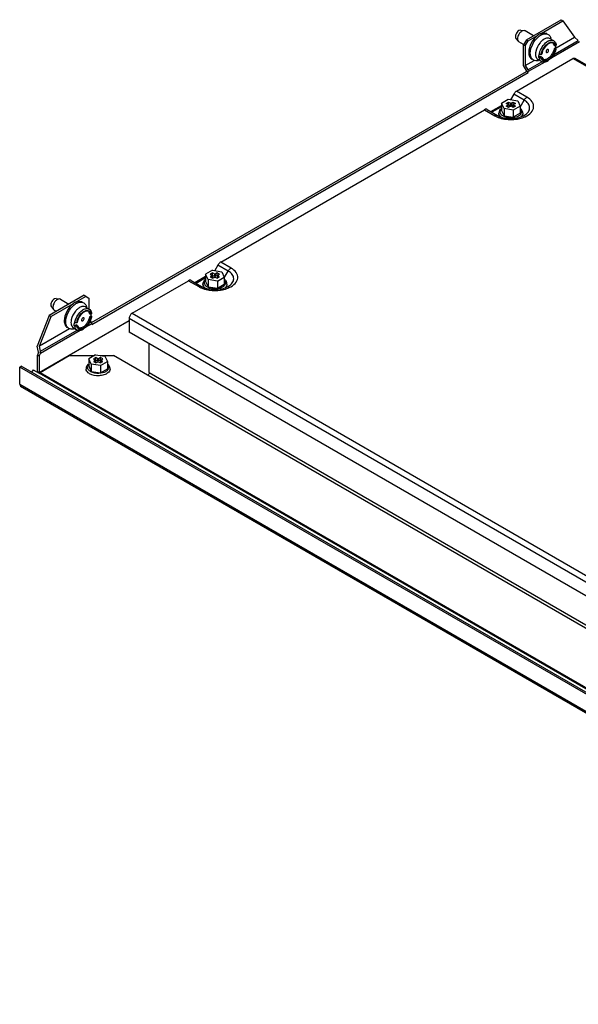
# Model space of a CAD drawing. Header units: millimetres. Extents: x 116 to 902, y 475 to 946.
# Tile 1 of 3: x 116 to 383, y 476 to 946. Entities that reach past the tile are written whole.
import ezdxf

# ---------------------------------------------------------------- set-up
doc = ezdxf.new("R2010")
doc.units = ezdxf.units.MM
doc.header["$LTSCALE"] = 92.436101
doc.layers.get('0').update_dxf_attribs({"linetype": 'CONTINUOUS'})

msp = doc.modelspace()

# ---------------------------------------------------------------- linework, layer by layer
at = {"color": 7}
for p, q in [((358.5, 936.49), (375.12, 946.09)), ((365.53, 939.53), (376, 945.57)), ((375.12, 946.09), (376, 945.57)), ((376, 945.57), (381.51, 937.74)), ((355.85, 941.14), (354.93, 940.92)), ((355.85, 941.14), (357.49, 940.87)), ((357.49, 940.87), (356.35, 940.59)), ((357.85, 940.74), (357.49, 940.87)), ((353.51, 937.08), (354.56, 935.79)), ((358.5, 936.49), (357.09, 934.04)), ((361.86, 938.43), (357.85, 940.74)), ((358.5, 936.49), (359.39, 935.98)), ((359.39, 935.98), (363.85, 938.56)), ((368.24, 939.48), (365.53, 939.53)), ((371.61, 936), (369.84, 937.02)), ((371.51, 929.3), (383.33, 936.13)), ((372.71, 932.67), (381.51, 937.74)), ((383.33, 936.13), (381.51, 937.74)), ((354.56, 935.79), (354.85, 935.55)), ((357.18, 934.2), (354.85, 935.55)), ((357.09, 924.24), (357.09, 934.04)), ((357.97, 933.53), (357.09, 934.04)), ((357.97, 933.53), (359.39, 935.98)), ((357.97, 933.53), (357.97, 924.16)), ((368.96, 931.9), (368.51, 931.86)), ((383.95, 935.47), (369.63, 927.2)), ((372.28, 933.38), (371.71, 933.71)), ((372.54, 932.72), (371.71, 932.24)), ((371.71, 932.24), (372.28, 931.91)), ((372.28, 933.38), (372.55, 933.54)), ((372.28, 931.91), (372.55, 932.07)), ((372.75, 932.59), (372.54, 932.72)), ((372.62, 933.71), (372.55, 933.54)), ((372.75, 934.06), (372.62, 933.71)), ((353.84, 911.96), (380.78, 927.51)), ((365.83, 926), (364.07, 927.02)), ((364.69, 929.41), (364.48, 929.53)), ((365.3, 928.54), (364.48, 928.06)), ((364.48, 928.06), (364.69, 927.94)), ((365.29, 929.48), (364.69, 929.41)), ((365.6, 929.52), (365.29, 929.48)), ((365.87, 928.21), (365.3, 928.54)), ((365.6, 929.52), (365.87, 929.68)), ((365.6, 928.05), (365.87, 928.21)), ((365.87, 928.21), (366.77, 926.8)), ((368.06, 930.34), (368.51, 930.39)), ((381.78, 927.61), (380.78, 927.51)), ((742.11, 718.9), (380.78, 927.51)), ((743.11, 719), (381.78, 927.61)), ((358.5, 921.79), (357.09, 924.24)), ((357.97, 924.16), (362.23, 926.61)), ((357.97, 924.16), (359.13, 922.16)), ((359.13, 922.16), (365.82, 926.02)), ((367.25, 925.82), (359.39, 921.28)), ((150.71, 801.42), (358.5, 921.39)), ((150.79, 800.44), (359.39, 920.88)), ((358.5, 921.39), (358.5, 921.79)), ((359.39, 920.88), (358.5, 921.39)), ((359.39, 920.88), (359.39, 921.28)), ((346.62, 906.16), (349.88, 908.04)), ((349.88, 908.04), (354.35, 907.35)), ((352.49, 910.54), (350.96, 907.87)), ((357.44, 907.68), (352.49, 910.54)), ((358.79, 909.1), (353.84, 911.96)), ((339.78, 903.2), (344.73, 900.34)), ((341.52, 902.19), (346.62, 905.13)), ((346.62, 904.52), (342.05, 901.89)), ((346.62, 906.16), (346.62, 902.73)), ((347.81, 903.58), (346.62, 906.16)), ((347.81, 903.58), (347.81, 900.15)), ((352.27, 902.89), (347.81, 903.58)), ((348.85, 906.1), (349.98, 906.75)), ((349.81, 905.55), (348.85, 906.1)), ((348.85, 904.83), (349.81, 905.38)), ((349.98, 904.18), (348.85, 904.83)), ((349.81, 904.28), (349.81, 905.38)), ((349.87, 904.24), (349.87, 905.46)), ((349.98, 905.53), (349.98, 906.75)), ((349.98, 906.75), (350.94, 906.2)), ((349.98, 905.53), (350.94, 904.98)), ((350.94, 904.73), (349.98, 904.18)), ((350.94, 904.98), (350.94, 906.2)), ((351.22, 906.2), (352.18, 906.75)), ((351.22, 906.2), (351.22, 904.98)), ((351.22, 904.98), (352.18, 905.53)), ((352.18, 904.18), (351.22, 904.73)), ((352.18, 905.53), (352.18, 906.75)), ((352.18, 906.75), (353.31, 906.1)), ((353.31, 904.83), (352.18, 904.18)), ((355.54, 904.77), (352.27, 902.89)), ((352.29, 904.24), (352.29, 905.46)), ((353.31, 906.1), (352.35, 905.55)), ((352.35, 905.38), (352.35, 904.28)), ((352.35, 905.38), (353.31, 904.83)), ((354.35, 907.35), (355.54, 904.77)), ((355.54, 904.36), (357.44, 907.68)), ((355.54, 904.77), (355.54, 901.35)), ((212.41, 830.3), (338.43, 903.06)), ((338.43, 903.06), (343.38, 900.2)), ((345.33, 901.38), (345.33, 901.47)), ((346.62, 902.73), (347.81, 900.15)), ((347.81, 900.15), (352.27, 899.46)), ((352.27, 902.89), (352.27, 899.46)), ((355.54, 901.35), (352.27, 899.46)), ((356.83, 901.35), (356.83, 901.46)), ((211.06, 828.88), (209.53, 826.23)), ((216.01, 826.02), (211.06, 828.88)), ((217.36, 827.44), (212.41, 830.3)), ((200.08, 820.53), (205.2, 823.49)), ((208.46, 826.39), (205.2, 824.51)), ((205.2, 824.51), (205.2, 821.08)), ((206.39, 821.93), (205.2, 824.51)), ((208.56, 825.1), (207.43, 824.45)), ((207.43, 824.45), (208.39, 823.9)), ((208.39, 823.73), (207.43, 823.18)), ((208.39, 822.63), (208.39, 823.73)), ((208.44, 823.82), (208.44, 822.59)), ((208.46, 826.39), (212.92, 825.7)), ((208.56, 823.88), (208.56, 825.1)), ((209.52, 824.55), (208.56, 825.1)), ((209.52, 823.33), (208.56, 823.88)), ((209.52, 823.33), (209.52, 824.55)), ((210.75, 825.1), (209.8, 824.55)), ((209.8, 824.55), (209.8, 823.33)), ((210.75, 823.88), (209.8, 823.33)), ((210.75, 823.88), (210.75, 825.1)), ((211.89, 824.45), (210.75, 825.1)), ((210.87, 823.82), (210.87, 822.59)), ((210.93, 823.9), (211.89, 824.45)), ((210.93, 823.73), (210.93, 822.63)), ((211.89, 823.18), (210.93, 823.73)), ((212.92, 825.7), (214.12, 823.13)), ((214.12, 822.73), (216.01, 826.02)), ((170.06, 805.85), (196.99, 821.4)), ((196.99, 821.4), (201.94, 818.55)), ((198.34, 821.54), (203.29, 818.68)), ((200.61, 820.23), (205.2, 822.87)), ((203.91, 819.82), (203.91, 819.84)), ((203.91, 819.79), (203.91, 819.82)), ((203.91, 819.73), (203.91, 819.82)), ((205.2, 821.08), (206.39, 818.5)), ((206.39, 821.93), (206.39, 818.5)), ((210.85, 821.24), (206.39, 821.93)), ((206.39, 818.5), (210.85, 817.81)), ((207.43, 823.18), (208.56, 822.53)), ((208.56, 822.53), (209.52, 823.08)), ((209.8, 823.08), (210.75, 822.53)), ((210.75, 822.53), (211.89, 823.18)), ((210.85, 821.24), (214.12, 823.13)), ((210.85, 821.24), (210.85, 817.81)), ((210.85, 817.81), (214.12, 819.7)), ((214.12, 823.13), (214.12, 819.7)), ((215.41, 819.72), (215.41, 819.81)), ((147.08, 814.43), (130.46, 804.83)), ((147.96, 813.92), (143.5, 811.34)), ((147.08, 814.43), (149.38, 813.1)), ((141.82, 810.37), (131.35, 804.32)), ((133.82, 812.95), (132.9, 812.73)), ((133.82, 812.95), (135.46, 812.68)), ((135.46, 812.68), (134.32, 812.41)), ((135.82, 812.55), (135.46, 812.68)), ((135.82, 812.55), (139.83, 810.24)), ((146.21, 811.29), (143.5, 811.34)), ((149.38, 813.1), (149.38, 807.93)), ((130.46, 804.83), (124.75, 790.1)), ((130.46, 804.83), (131.35, 804.32)), ((131.47, 808.89), (132.53, 807.6)), ((132.53, 807.6), (132.82, 807.36)), ((132.82, 807.36), (133.83, 806.77)), ((147.81, 808.83), (149.58, 807.81)), ((150.25, 805.19), (149.68, 805.52)), ((149.68, 804.05), (150.51, 804.53)), ((150.52, 805.35), (150.25, 805.19)), ((150.72, 804.41), (150.51, 804.53)), ((150.59, 805.53), (150.52, 805.35)), ((150.72, 805.88), (150.59, 805.53)), ((170.06, 805.85), (531.39, 597.24)), ((125.69, 777.58), (168.65, 802.38)), ((125.84, 790.14), (131.35, 804.32)), ((142.66, 801.22), (142.44, 801.34)), ((142.44, 799.87), (143.27, 800.35)), ((142.44, 799.87), (142.66, 799.75)), ((143.26, 801.3), (142.66, 801.22)), ((143.57, 801.33), (143.26, 801.3)), ((143.84, 800.02), (143.27, 800.35)), ((143.84, 801.49), (143.57, 801.33)), ((143.84, 800.02), (143.57, 799.86)), ((143.84, 800.02), (144.73, 798.61)), ((146.03, 802.16), (146.48, 802.2)), ((146.93, 803.71), (146.48, 803.67)), ((150.79, 800.85), (147.6, 799.01)), ((149.68, 804.05), (150.25, 803.72)), ((149.73, 801.26), (150.53, 801.72)), ((150.53, 801.72), (150.04, 802.59)), ((150.52, 803.88), (150.25, 803.72)), ((150.79, 800.44), (150.79, 800.85)), ((168.65, 803.4), (168.65, 796.87)), ((529.98, 594.79), (168.65, 803.4)), ((140.2, 798.43), (125.84, 790.14)), ((145.22, 797.63), (126.23, 786.67)), ((126.33, 787.75), (143.79, 797.83)), ((142.04, 798.83), (143.8, 797.81)), ((529.98, 588.26), (168.65, 796.87)), ((178.19, 777.48), (178.19, 791.36)), ((125.34, 787.18), (124.75, 790.1)), ((125.34, 787.18), (124.81, 785.79)), ((124.81, 778.94), (124.81, 785.79)), ((125.69, 785.28), (124.81, 785.79)), ((125.69, 785.28), (126.23, 786.67)), ((126.33, 787.75), (125.84, 790.14)), ((126.06, 777.59), (140.01, 785.64)), ((140.01, 785.64), (152.03, 785.64)), ((152.6, 785.98), (149.34, 784.09)), ((152.6, 785.98), (157.06, 785.29)), ((154.74, 785.64), (161.22, 785.64)), ((641.78, 508.2), (161.22, 785.64)), ((125.69, 785.28), (125.69, 777.58)), ((149.34, 784.09), (149.34, 780.66)), ((150.53, 781.51), (149.34, 784.09)), ((150.53, 781.51), (150.53, 778.08)), ((154.99, 780.82), (150.53, 781.51)), ((152.7, 784.69), (151.57, 784.03)), ((151.57, 784.03), (152.52, 783.48)), ((152.52, 783.32), (151.57, 782.77)), ((151.57, 782.77), (152.7, 782.11)), ((152.52, 782.22), (152.52, 783.32)), ((152.58, 783.4), (152.58, 782.17)), ((152.7, 783.46), (152.7, 784.69)), ((153.66, 784.13), (152.7, 784.69)), ((153.66, 782.91), (152.7, 783.46)), ((152.7, 782.11), (153.66, 782.66)), ((153.66, 782.91), (153.66, 784.13)), ((154.89, 784.69), (153.94, 784.13)), ((153.94, 784.13), (153.94, 782.91)), ((154.89, 783.46), (153.94, 782.91)), ((153.94, 782.66), (154.89, 782.11)), ((154.89, 783.46), (154.89, 784.69)), ((156.02, 784.03), (154.89, 784.69)), ((154.89, 782.11), (156.02, 782.77)), ((154.99, 780.82), (158.26, 782.71)), ((155.01, 783.4), (155.01, 782.17)), ((155.07, 783.48), (156.02, 784.03)), ((155.07, 783.32), (155.07, 782.22)), ((156.02, 782.77), (155.07, 783.32)), ((157.06, 785.29), (158.26, 782.71)), ((158.26, 782.71), (158.26, 779.28)), ((116.32, 780.13), (117.03, 780.54)), ((116.32, 771.97), (116.32, 780.13)), ((628.27, 484.57), (116.32, 780.13)), ((628.98, 484.98), (117.03, 780.54)), ((122.83, 778.84), (121.99, 777.68)), ((122.83, 778.84), (125.65, 777.21)), ((634.77, 483.28), (125.65, 777.21)), ((125.69, 777.58), (125.82, 777.5)), ((126.06, 777.59), (632.35, 485.29)), ((149.34, 780.66), (150.53, 778.08)), ((150.53, 778.08), (154.99, 777.39)), ((154.99, 780.82), (154.99, 777.39)), ((154.99, 777.39), (158.26, 779.28)), ((178.19, 777.48), (524.68, 577.44)), ((116.32, 771.97), (116.74, 771.05)), ((116.32, 771.97), (628.27, 476.4)), ((116.73, 771.05), (628.33, 475.69))]:
    msp.add_line(p, q, dxfattribs=at)
for centre, radius, start, end in [((368.79, 932.84), 6.78, 120.0081, 121.666), ((368.57, 933.22), 6.34, 117.0409, 120.0184), ((370.62, 930.66), 7.1, 127.6467, 129.6651), ((365.99, 936.08), 4.41, 13.2486, 15.8564), ((371.64, 930.68), 5.82, 120.0679, 124.8544), ((369.84, 932.97), 2.47, 18.0178, 23.5649), ((369.99, 933.18), 2.58, 21.3471, 23.6515), ((366.28, 933.52), 6.31, 352.7295, 357.4213), ((197.16, 999.95), 188.07, 338.8422, 339.0136), ((367.07, 933.48), 5.52, 357.4337, 1.5793), ((368.81, 933.48), 3.99, 8.4139, 11.8936), ((370.26, 929.48), 7.4, 168.9213, 169.9723), ((370.65, 928.74), 6.22, 173.6569, 177.44), ((371.08, 928.69), 6.65, 172.7805, 173.6901), ((371.62, 928.53), 6.99, 169.6483, 172.7545), ((368.51, 928.5), 3.87, 188.3647, 194.5089), ((372.18, 928.43), 7.56, 167.9446, 169.6679), ((368.16, 928.41), 3.5, 194.5784, 196.5522), ((362.96, 930.83), 4.41, 284.1443, 286.7519), ((366.8, 927.67), 1.93, 239.9917, 247.7345), ((367.41, 927.92), 1.68, 240.2334, 248.9365), ((349.82, 911.82), 13.29, 247.116, 250.3249), ((350.86, 915.37), 16.99, 256.4127, 261.6098), ((351.09, 916.95), 18.59, 261.632, 278.3589), ((353.41, 902.47), 3.76, 309.4811, 315.028), ((352.68, 911.04), 12.45, 292.016, 294.9408), ((353.27, 907.56), 8.35, 300.0123, 300.9296), ((353.35, 907.42), 8.18, 300.931, 301.4116), ((205.83, 819.73), 1.92, 179.9866, 188.7819), ((205.88, 819.74), 1.97, 188.7989, 193.4709), ((208.38, 830.16), 13.29, 247.116, 250.3249), ((209.43, 833.72), 17, 256.4572, 261.6654), ((209.65, 835.29), 18.59, 261.6851, 278.4235), ((211.99, 820.81), 3.75, 309.5672, 314.9752), ((211.24, 829.38), 12.45, 292.016, 294.9408), ((146.76, 804.66), 6.78, 120.0081, 121.666), ((146.54, 805.04), 6.34, 117.0409, 120.0184), ((143.96, 807.89), 4.41, 13.2486, 15.8564), ((148.59, 802.47), 7.1, 127.6467, 129.6651), ((149.61, 802.49), 5.82, 120.0679, 124.8544), ((147.81, 804.78), 2.47, 18.0178, 23.5649), ((147.96, 805), 2.58, 21.3471, 23.6515), ((144.25, 805.33), 6.31, 352.7295, 357.4213), ((-24.87, 871.76), 188.07, 338.8422, 339.0136), ((145.04, 805.29), 5.52, 357.4337, 1.5793), ((146.78, 805.29), 3.99, 8.4139, 11.8936), ((148.22, 801.29), 7.4, 168.9213, 169.9723), ((148.62, 800.55), 6.22, 173.6569, 177.44), ((149.05, 800.5), 6.65, 172.7805, 173.6901), ((149.59, 800.34), 6.99, 169.6483, 172.7545), ((146.48, 800.31), 3.87, 188.3647, 194.5089), ((150.15, 800.24), 7.56, 167.9446, 169.6679), ((148.7, 800.66), 2.12, 21.2678, 30.039), ((140.92, 802.64), 4.41, 284.1443, 286.7519), ((146.13, 800.22), 3.5, 194.5784, 196.5522), ((144.77, 799.49), 1.93, 239.9917, 247.7345), ((145.38, 799.73), 1.68, 240.2334, 248.9365), ((151.63, 778.65), 3.8, 132.0235, 138.9164)]:
    msp.add_arc(centre, radius, start, end, dxfattribs=at)
msp.add_ellipse((125.34, 787.18), major_axis=(0.31, 1.39), ratio=0.697902, start_param=-1.788044, end_param=-1.002646, dxfattribs=at)
for points, knots in [([(354.93, 940.92), (354.6, 940.73), (353.99, 940.14), (353.28, 938.91), (353.09, 937.58), (353.51, 937.08)], [0, 0, 0, 0, 0.264458, 0.553258, 1, 1, 1, 1]), ([(354.85, 939.01), (354.68, 938.72), (354.23, 937.75), (354.07, 936.38), (354.56, 935.79)], [0, 0, 0, 0, 0.302726, 1, 1, 1, 1]), ([(363.85, 938.56), (362.59, 937.59), (360.64, 935.05), (359.67, 931.96), (359.67, 930.43)], [0, 0, 0, 0, 0.509801, 1, 1, 1, 1]), ([(360.38, 930.02), (360.38, 931.53), (361.32, 934.58), (363.24, 937.1), (364.47, 938.08)], [0, 0, 0, 0, 0.489241, 1, 1, 1, 1]), ([(366.08, 936.13), (365.7, 935.81), (364.26, 934.35), (363.29, 932.41), (363, 930.9)], [0, 0, 0, 0, 0.244301, 1, 1, 1, 1]), ([(365.69, 938.87), (366.23, 939.15), (367.33, 939.54), (368.51, 939.32), (368.95, 939.07)], [0, 0, 0, 0, 0.546034, 1, 1, 1, 1]), ([(369.84, 937.02), (369.45, 937.25), (368.39, 937.41), (367.43, 937.01), (366.95, 936.74)], [0, 0, 0, 0, 0.449174, 1, 1, 1, 1]), ([(368.72, 935.72), (369.2, 935.99), (370.15, 936.39), (371.22, 936.23), (371.61, 936)], [0, 0, 0, 0, 0.550833, 1, 1, 1, 1]), ([(368.95, 939.07), (369.1, 938.98), (369.7, 938.54), (370.07, 937.83), (370.23, 937.28)], [0, 0, 0, 0, 0.235244, 1, 1, 1, 1]), ([(364.79, 930), (365.02, 931.1), (365.92, 933.15), (367.42, 934.84), (368.31, 935.45)], [0, 0, 0, 0, 0.50861, 1, 1, 1, 1]), ([(365.6, 929.52), (365.76, 930.62), (366.62, 932.69), (368.15, 934.35), (369.07, 934.88)], [0, 0, 0, 0, 0.510462, 1, 1, 1, 1]), ([(369.07, 934.57), (368.23, 934.08), (366.82, 932.57), (366.03, 930.69), (365.87, 929.68)], [0, 0, 0, 0, 0.48879, 1, 1, 1, 1]), ([(368.51, 931.86), (368.37, 931.78), (367.98, 931.42), (367.72, 930.54), (368.06, 930.34)], [0, 0, 0, 0, 0.288488, 1, 1, 1, 1]), ([(371.71, 932.24), (371.56, 931.23), (370.76, 929.35), (369.35, 927.84), (368.51, 927.35)], [0, 0, 0, 0, 0.51121, 1, 1, 1, 1]), ([(368.51, 930.39), (368.65, 930.47), (369.04, 930.82), (369.3, 931.7), (368.96, 931.9)], [0, 0, 0, 0, 0.288488, 1, 1, 1, 1]), ([(369.07, 934.88), (369.2, 934.95), (369.68, 935.2), (370.22, 935.35), (370.62, 935.36)], [0, 0, 0, 0, 0.274484, 1, 1, 1, 1]), ([(371.38, 934.8), (371.07, 934.98), (370.22, 935.11), (369.46, 934.79), (369.07, 934.57)], [0, 0, 0, 0, 0.449129, 1, 1, 1, 1]), ([(372.55, 932.07), (372.39, 930.97), (371.53, 928.9), (370, 927.25), (369.07, 926.71)], [0, 0, 0, 0, 0.510462, 1, 1, 1, 1]), ([(369.07, 927.02), (369.92, 927.51), (371.33, 929.02), (372.12, 930.91), (372.28, 931.91)], [0, 0, 0, 0, 0.48879, 1, 1, 1, 1]), ([(371.23, 934.78), (371.29, 934.71), (371.53, 934.39), (371.66, 934), (371.71, 933.71)], [0, 0, 0, 0, 0.232702, 1, 1, 1, 1]), ([(371.34, 935.24), (371.67, 935.11), (372.07, 934.77), (372.3, 934.34), (372.35, 934.22)], [0, 0, 0, 0, 0.731053, 1, 1, 1, 1]), ([(372.1, 933.96), (372.06, 934.05), (371.9, 934.38), (371.62, 934.66), (371.38, 934.8)], [0, 0, 0, 0, 0.267111, 1, 1, 1, 1]), ([(372.25, 935.42), (372.3, 935.34), (372.52, 935), (372.65, 934.61), (372.71, 934.3)], [0, 0, 0, 0, 0.235144, 1, 1, 1, 1]), ([(359.67, 930.43), (359.67, 929.75), (359.83, 928.49), (360.66, 927.46), (361.14, 927.18)], [0, 0, 0, 0, 0.550842, 1, 1, 1, 1]), ([(361.85, 926.77), (361.37, 927.05), (360.54, 928.08), (360.38, 929.34), (360.38, 930.02)], [0, 0, 0, 0, 0.449165, 1, 1, 1, 1]), ([(362.97, 930.77), (362.84, 930), (362.76, 928.6), (363.56, 927.31), (364.07, 927.02)], [0, 0, 0, 0, 0.567876, 1, 1, 1, 1]), ([(365.83, 926), (365.71, 926.07), (365.23, 926.42), (364.93, 926.98), (364.8, 927.41)], [0, 0, 0, 0, 0.235477, 1, 1, 1, 1]), ([(366.58, 926.46), (366.33, 926.61), (366.03, 926.91), (365.85, 927.26), (365.8, 927.36)], [0, 0, 0, 0, 0.733254, 1, 1, 1, 1]), ([(368.51, 927.35), (368.34, 927.26), (367.75, 926.96), (367.04, 926.84), (366.58, 926.97)], [0, 0, 0, 0, 0.286127, 1, 1, 1, 1]), ([(366.76, 926.8), (366.89, 926.72), (367.47, 926.49), (368.15, 926.61), (368.59, 926.79)], [0, 0, 0, 0, 0.228517, 1, 1, 1, 1]), ([(364.03, 926.55), (363.89, 926.52), (363.37, 926.41), (362.82, 926.43), (362.44, 926.53)], [0, 0, 0, 0, 0.268825, 1, 1, 1, 1]), ([(368.72, 926.29), (368.49, 926.15), (367.68, 925.75), (366.67, 925.64), (366.07, 925.88)], [0, 0, 0, 0, 0.290641, 1, 1, 1, 1]), ([(368.65, 926.5), (368.49, 926.43), (367.91, 926.21), (367.23, 926.19), (366.81, 926.35)], [0, 0, 0, 0, 0.282592, 1, 1, 1, 1]), ([(353.84, 911.96), (353.71, 911.89), (353.17, 911.51), (352.75, 910.98), (352.49, 910.54)], [0, 0, 0, 0, 0.229114, 1, 1, 1, 1]), ([(357.44, 907.68), (357.53, 907.83), (357.89, 908.38), (358.38, 908.86), (358.79, 909.1)], [0, 0, 0, 0, 0.267145, 1, 1, 1, 1]), ([(357.93, 899.75), (358.99, 900.25), (360.82, 901.39), (362.1, 903.81), (361.92, 905.68), (361.04, 907.52), (359.75, 908.55), (358.79, 909.1)], [0, 0, 0, 0, 0.284709, 0.511082, 0.618174, 0.731846, 1, 1, 1, 1]), ([(339.78, 903.2), (339.69, 903.25), (339.25, 903.41), (338.75, 903.24), (338.43, 903.06)], [0, 0, 0, 0, 0.220911, 1, 1, 1, 1]), ([(346.01, 903.2), (345.91, 903.08), (345.54, 902.58), (345.33, 901.94), (345.33, 901.48)], [0, 0, 0, 0, 0.260907, 1, 1, 1, 1]), ([(349.88, 905.46), (349.88, 905.45), (349.85, 905.43), (349.82, 905.43), (349.8, 905.42)], [0, 0, 0, 0, 0.337821, 1, 1, 1, 1]), ([(349.81, 905.55), (349.82, 905.54), (349.85, 905.51), (349.88, 905.48), (349.88, 905.46)], [0, 0, 0, 0, 0.552589, 1, 1, 1, 1]), ([(351.13, 904.94), (351.13, 904.95), (351.14, 904.96), (351.15, 904.97), (351.15, 904.98)], [0, 0, 0, 0, 0.478191, 1, 1, 1, 1]), ([(352.28, 905.46), (352.28, 905.48), (352.31, 905.5), (352.34, 905.5), (352.36, 905.51)], [0, 0, 0, 0, 0.337821, 1, 1, 1, 1]), ([(352.35, 905.38), (352.33, 905.39), (352.31, 905.42), (352.28, 905.45), (352.28, 905.46)], [0, 0, 0, 0, 0.552589, 1, 1, 1, 1]), ([(356.83, 901.4), (356.84, 901.92), (356.6, 902.65), (356.16, 903.19), (356.03, 903.33)], [0, 0, 0, 0, 0.73753, 1, 1, 1, 1]), ([(357.62, 900.44), (358.33, 900.88), (359.55, 901.86), (360.34, 904.09), (359.43, 906.29), (358.18, 907.26), (357.44, 907.68)], [0, 0, 0, 0, 0.272585, 0.496721, 0.723002, 1, 1, 1, 1]), ([(343.38, 900.2), (343.5, 900.27), (343.91, 900.48), (344.45, 900.5), (344.73, 900.34)], [0, 0, 0, 0, 0.295507, 1, 1, 1, 1]), ([(344.73, 900.34), (344.9, 900.24), (345.62, 899.86), (346.4, 899.57), (347.01, 899.4)], [0, 0, 0, 0, 0.228532, 1, 1, 1, 1]), ([(346.23, 899.69), (346.13, 899.78), (345.77, 900.14), (345.5, 900.59), (345.4, 900.94)], [0, 0, 0, 0, 0.272597, 1, 1, 1, 1]), ([(346.09, 899.73), (346.01, 899.82), (345.71, 900.15), (345.48, 900.56), (345.4, 900.88)], [0, 0, 0, 0, 0.269663, 1, 1, 1, 1]), ([(346.05, 901.78), (346, 902.11), (346.08, 902.59), (346.3, 902.98), (346.36, 903.08)], [0, 0, 0, 0, 0.734283, 1, 1, 1, 1]), ([(347.51, 899.97), (347.31, 900.09), (346.66, 900.52), (346.13, 901.23), (346.05, 901.78)], [0, 0, 0, 0, 0.290194, 1, 1, 1, 1]), ([(347.01, 899.4), (348.81, 898.89), (352.42, 898.63), (355.98, 899.49), (357.44, 900.34)], [0, 0, 0, 0, 0.524906, 1, 1, 1, 1]), ([(353.61, 899.51), (353.21, 899.38), (351.54, 898.99), (349.74, 899.11), (348.52, 899.52)], [0, 0, 0, 0, 0.245856, 1, 1, 1, 1]), ([(356.11, 902.29), (356.15, 902.01), (356.09, 901.41), (355.56, 900.61), (354.71, 899.95), (354, 899.64), (353.61, 899.51)], [0, 0, 0, 0, 0.204778, 0.43032, 0.69476, 1, 1, 1, 1]), ([(353.79, 898.56), (354.1, 898.6), (355.31, 898.82), (356.5, 899.16), (357.34, 899.5)], [0, 0, 0, 0, 0.259315, 1, 1, 1, 1]), ([(356.71, 900.79), (356.68, 900.7), (356.52, 900.34), (356.28, 900.02), (356.07, 899.81)], [0, 0, 0, 0, 0.235832, 1, 1, 1, 1]), ([(356.74, 900.78), (356.66, 900.52), (356.48, 900.18), (356.24, 899.89), (356.18, 899.82)], [0, 0, 0, 0, 0.734115, 1, 1, 1, 1]), ([(212.41, 830.3), (212.28, 830.23), (211.73, 829.85), (211.31, 829.32), (211.06, 828.88)], [0, 0, 0, 0, 0.229114, 1, 1, 1, 1]), ([(208.46, 823.82), (208.46, 823.81), (208.43, 823.78), (208.4, 823.78), (208.38, 823.78)], [0, 0, 0, 0, 0.337821, 1, 1, 1, 1]), ([(208.39, 823.9), (208.4, 823.89), (208.43, 823.87), (208.46, 823.83), (208.46, 823.82)], [0, 0, 0, 0, 0.552589, 1, 1, 1, 1]), ([(209.7, 823.3), (209.71, 823.3), (209.72, 823.31), (209.73, 823.32), (209.73, 823.33)], [0, 0, 0, 0, 0.478191, 1, 1, 1, 1]), ([(210.86, 823.82), (210.86, 823.83), (210.89, 823.86), (210.92, 823.86), (210.94, 823.86)], [0, 0, 0, 0, 0.337821, 1, 1, 1, 1]), ([(210.93, 823.73), (210.91, 823.74), (210.89, 823.77), (210.86, 823.8), (210.86, 823.82)], [0, 0, 0, 0, 0.552589, 1, 1, 1, 1]), ([(216.01, 826.02), (216.09, 826.17), (216.45, 826.72), (216.94, 827.2), (217.36, 827.44)], [0, 0, 0, 0, 0.267145, 1, 1, 1, 1]), ([(216.01, 818.68), (216.75, 819.11), (218.03, 820.09), (218.91, 822.35), (218.03, 824.61), (216.75, 825.59), (216.01, 826.02)], [0, 0, 0, 0, 0.275371, 0.499999, 0.724583, 1, 1, 1, 1]), ([(216.49, 818.1), (217.55, 818.59), (219.38, 819.73), (220.67, 822.15), (220.49, 824.02), (219.6, 825.86), (218.31, 826.89), (217.36, 827.44)], [0, 0, 0, 0, 0.284709, 0.511082, 0.618174, 0.731846, 1, 1, 1, 1]), ([(198.34, 821.54), (198.25, 821.59), (197.81, 821.75), (197.31, 821.58), (196.99, 821.4)], [0, 0, 0, 0, 0.220911, 1, 1, 1, 1]), ([(201.94, 818.55), (202.06, 818.61), (202.47, 818.82), (203.01, 818.84), (203.29, 818.68)], [0, 0, 0, 0, 0.295507, 1, 1, 1, 1]), ([(203.29, 818.68), (203.46, 818.58), (204.19, 818.2), (204.97, 817.91), (205.59, 817.74)], [0, 0, 0, 0, 0.228454, 1, 1, 1, 1]), ([(204.63, 821.6), (204.52, 821.48), (204.13, 820.97), (203.91, 820.32), (203.91, 819.84)], [0, 0, 0, 0, 0.260579, 1, 1, 1, 1]), ([(204.73, 818.02), (204.63, 818.12), (204.3, 818.48), (204.05, 818.93), (203.96, 819.28)], [0, 0, 0, 0, 0.271629, 1, 1, 1, 1]), ([(204.87, 817.99), (204.76, 818.09), (204.37, 818.46), (204.08, 818.94), (203.98, 819.32)], [0, 0, 0, 0, 0.274398, 1, 1, 1, 1]), ([(204.63, 820.14), (204.58, 820.46), (204.65, 820.94), (204.88, 821.33), (204.94, 821.43)], [0, 0, 0, 0, 0.734283, 1, 1, 1, 1]), ([(206.09, 818.33), (205.89, 818.44), (205.24, 818.87), (204.71, 819.58), (204.63, 820.14)], [0, 0, 0, 0, 0.290194, 1, 1, 1, 1]), ([(205.59, 817.74), (207.38, 817.23), (210.99, 816.97), (214.55, 817.84), (216.01, 818.68)], [0, 0, 0, 0, 0.525001, 1, 1, 1, 1]), ([(214.69, 820.64), (214.73, 820.37), (214.67, 819.76), (214.14, 818.96), (213.29, 818.3), (212.58, 817.99), (212.19, 817.86)], [0, 0, 0, 0, 0.204778, 0.43032, 0.69476, 1, 1, 1, 1]), ([(215.41, 819.77), (215.42, 820.29), (215.18, 821.01), (214.73, 821.55), (214.61, 821.68)], [0, 0, 0, 0, 0.737534, 1, 1, 1, 1]), ([(215.29, 819.14), (215.26, 819.05), (215.1, 818.69), (214.86, 818.37), (214.64, 818.16)], [0, 0, 0, 0, 0.235796, 1, 1, 1, 1]), ([(215.32, 819.14), (215.24, 818.87), (215.05, 818.53), (214.81, 818.24), (214.74, 818.16)], [0, 0, 0, 0, 0.734021, 1, 1, 1, 1]), ([(212.19, 817.86), (211.79, 817.73), (210.12, 817.34), (208.32, 817.46), (207.1, 817.87)], [0, 0, 0, 0, 0.245856, 1, 1, 1, 1]), ([(212.37, 816.9), (212.68, 816.95), (213.89, 817.16), (215.07, 817.5), (215.91, 817.84)], [0, 0, 0, 0, 0.259288, 1, 1, 1, 1]), ([(132.9, 812.73), (132.57, 812.54), (131.96, 811.95), (131.25, 810.72), (131.06, 809.39), (131.48, 808.89)], [0, 0, 0, 0, 0.264458, 0.553258, 1, 1, 1, 1]), ([(132.82, 810.82), (132.65, 810.53), (132.2, 809.56), (132.04, 808.2), (132.53, 807.6)], [0, 0, 0, 0, 0.302726, 1, 1, 1, 1]), ([(141.82, 810.37), (140.56, 809.4), (138.6, 806.86), (137.64, 803.77), (137.64, 802.24)], [0, 0, 0, 0, 0.509801, 1, 1, 1, 1]), ([(138.35, 801.83), (138.35, 803.34), (139.29, 806.39), (141.21, 808.91), (142.44, 809.89)], [0, 0, 0, 0, 0.489241, 1, 1, 1, 1]), ([(143.66, 810.69), (144.2, 810.96), (145.3, 811.35), (146.48, 811.13), (146.92, 810.88)], [0, 0, 0, 0, 0.546034, 1, 1, 1, 1]), ([(147.81, 808.83), (147.42, 809.06), (146.35, 809.22), (145.4, 808.82), (144.92, 808.55)], [0, 0, 0, 0, 0.449174, 1, 1, 1, 1]), ([(146.92, 810.88), (147.07, 810.79), (147.67, 810.35), (148.04, 809.64), (148.2, 809.1)], [0, 0, 0, 0, 0.235244, 1, 1, 1, 1]), ([(144.05, 807.94), (143.67, 807.62), (142.23, 806.16), (141.26, 804.23), (140.97, 802.71)], [0, 0, 0, 0, 0.244301, 1, 1, 1, 1]), ([(142.76, 801.81), (142.99, 802.91), (143.89, 804.97), (145.39, 806.65), (146.28, 807.27)], [0, 0, 0, 0, 0.50861, 1, 1, 1, 1]), ([(143.57, 801.33), (143.73, 802.43), (144.59, 804.5), (146.12, 806.16), (147.04, 806.69)], [0, 0, 0, 0, 0.510462, 1, 1, 1, 1]), ([(147.04, 806.38), (146.2, 805.89), (144.79, 804.38), (144, 802.5), (143.84, 801.49)], [0, 0, 0, 0, 0.48879, 1, 1, 1, 1]), ([(146.69, 807.53), (147.17, 807.8), (148.12, 808.2), (149.19, 808.04), (149.58, 807.81)], [0, 0, 0, 0, 0.550833, 1, 1, 1, 1]), ([(147.04, 806.69), (147.17, 806.76), (147.65, 807.01), (148.19, 807.16), (148.58, 807.17)], [0, 0, 0, 0, 0.274484, 1, 1, 1, 1]), ([(149.35, 806.61), (149.04, 806.79), (148.19, 806.92), (147.43, 806.6), (147.04, 806.38)], [0, 0, 0, 0, 0.449129, 1, 1, 1, 1]), ([(149.2, 806.59), (149.26, 806.52), (149.49, 806.2), (149.63, 805.82), (149.68, 805.52)], [0, 0, 0, 0, 0.232702, 1, 1, 1, 1]), ([(149.31, 807.05), (149.64, 806.92), (150.04, 806.58), (150.27, 806.15), (150.32, 806.03)], [0, 0, 0, 0, 0.731053, 1, 1, 1, 1]), ([(150.07, 805.77), (150.03, 805.86), (149.86, 806.19), (149.59, 806.47), (149.35, 806.61)], [0, 0, 0, 0, 0.267111, 1, 1, 1, 1]), ([(150.22, 807.23), (150.27, 807.15), (150.49, 806.81), (150.62, 806.42), (150.68, 806.11)], [0, 0, 0, 0, 0.235144, 1, 1, 1, 1]), ([(170.06, 805.85), (169.64, 805.61), (168.98, 804.85), (168.65, 803.89), (168.65, 803.4)], [0, 0, 0, 0, 0.499998, 1, 1, 1, 1]), ([(137.64, 802.24), (137.64, 801.56), (137.8, 800.3), (138.63, 799.27), (139.11, 798.99)], [0, 0, 0, 0, 0.550842, 1, 1, 1, 1]), ([(139.82, 798.58), (139.34, 798.86), (138.51, 799.89), (138.35, 801.15), (138.35, 801.83)], [0, 0, 0, 0, 0.449165, 1, 1, 1, 1]), ([(140.94, 802.58), (140.81, 801.82), (140.73, 800.41), (141.53, 799.13), (142.04, 798.83)], [0, 0, 0, 0, 0.567876, 1, 1, 1, 1]), ([(146.48, 803.67), (146.34, 803.59), (145.95, 803.24), (145.69, 802.35), (146.03, 802.15)], [0, 0, 0, 0, 0.288488, 1, 1, 1, 1]), ([(149.68, 804.05), (149.53, 803.04), (148.73, 801.16), (147.32, 799.65), (146.48, 799.16)], [0, 0, 0, 0, 0.51121, 1, 1, 1, 1]), ([(146.48, 802.2), (146.62, 802.28), (147.01, 802.63), (147.27, 803.52), (146.93, 803.71)], [0, 0, 0, 0, 0.288488, 1, 1, 1, 1]), ([(150.52, 803.88), (150.36, 802.78), (149.5, 800.72), (147.97, 799.06), (147.04, 798.53)], [0, 0, 0, 0, 0.510462, 1, 1, 1, 1]), ([(147.04, 798.84), (147.89, 799.32), (149.29, 800.83), (150.09, 802.72), (150.25, 803.72)], [0, 0, 0, 0, 0.48879, 1, 1, 1, 1]), ([(142, 798.36), (141.86, 798.33), (141.34, 798.22), (140.79, 798.24), (140.41, 798.34)], [0, 0, 0, 0, 0.268825, 1, 1, 1, 1]), ([(143.8, 797.81), (143.68, 797.88), (143.2, 798.23), (142.9, 798.79), (142.77, 799.23)], [0, 0, 0, 0, 0.235477, 1, 1, 1, 1]), ([(144.55, 798.27), (144.3, 798.42), (144, 798.72), (143.82, 799.07), (143.77, 799.17)], [0, 0, 0, 0, 0.733254, 1, 1, 1, 1]), ([(146.69, 798.1), (146.46, 797.96), (145.65, 797.56), (144.64, 797.45), (144.04, 797.7)], [0, 0, 0, 0, 0.290641, 1, 1, 1, 1]), ([(146.48, 799.16), (146.31, 799.07), (145.72, 798.77), (145.01, 798.65), (144.55, 798.78)], [0, 0, 0, 0, 0.286127, 1, 1, 1, 1]), ([(144.73, 798.61), (144.86, 798.54), (145.44, 798.3), (146.12, 798.42), (146.56, 798.6)], [0, 0, 0, 0, 0.228517, 1, 1, 1, 1]), ([(146.62, 798.31), (146.46, 798.24), (145.87, 798.03), (145.2, 798), (144.78, 798.16)], [0, 0, 0, 0, 0.282592, 1, 1, 1, 1]), ([(148.76, 781.15), (148.64, 781.01), (148.21, 780.43), (148.01, 779.68), (148.06, 779.16)], [0, 0, 0, 0, 0.26077, 1, 1, 1, 1]), ([(148.82, 779.72), (148.77, 780.02), (148.83, 780.45), (149.01, 780.81), (149.06, 780.9)], [0, 0, 0, 0, 0.736949, 1, 1, 1, 1]), ([(149.06, 780.9), (149.18, 781.1), (149.39, 781.35), (149.63, 781.56), (149.69, 781.62)], [0, 0, 0, 0, 0.734447, 1, 1, 1, 1]), ([(152.52, 783.48), (152.54, 783.47), (152.57, 783.45), (152.6, 783.42), (152.6, 783.4)], [0, 0, 0, 0, 0.552589, 1, 1, 1, 1]), ([(152.6, 783.4), (152.6, 783.39), (152.57, 783.36), (152.54, 783.36), (152.52, 783.36)], [0, 0, 0, 0, 0.337821, 1, 1, 1, 1]), ([(153.84, 782.88), (153.85, 782.88), (153.86, 782.89), (153.87, 782.91), (153.87, 782.91)], [0, 0, 0, 0, 0.478191, 1, 1, 1, 1]), ([(155, 783.4), (155, 783.41), (155.02, 783.44), (155.06, 783.44), (155.08, 783.44)], [0, 0, 0, 0, 0.337821, 1, 1, 1, 1]), ([(155.07, 783.32), (155.05, 783.33), (155.02, 783.35), (155, 783.38), (155, 783.4)], [0, 0, 0, 0, 0.552589, 1, 1, 1, 1]), ([(159.54, 779.16), (159.58, 779.7), (159.37, 780.47), (158.92, 781.05), (158.79, 781.19)], [0, 0, 0, 0, 0.738224, 1, 1, 1, 1]), ([(125.28, 777.36), (125.2, 777.49), (124.96, 777.98), (124.81, 778.53), (124.81, 778.94)], [0, 0, 0, 0, 0.266833, 1, 1, 1, 1]), ([(149.73, 776.97), (149.49, 777.11), (148.72, 777.62), (148.11, 778.5), (148.06, 779.16)], [0, 0, 0, 0, 0.292405, 1, 1, 1, 1]), ([(150.26, 777.93), (150.07, 778.04), (149.42, 778.47), (148.9, 779.17), (148.82, 779.72)], [0, 0, 0, 0, 0.290194, 1, 1, 1, 1]), ([(159.54, 779.16), (159.48, 778.47), (158.55, 777.21), (156.54, 776.3), (153.54, 775.79), (151.07, 776.2), (149.73, 776.97)], [0, 0, 0, 0, 0.186413, 0.371658, 0.586093, 1, 1, 1, 1]), ([(156.29, 777.47), (155.9, 777.34), (154.26, 776.96), (152.5, 777.07), (151.3, 777.47)], [0, 0, 0, 0, 0.245757, 1, 1, 1, 1]), ([(157.9, 778.32), (157.8, 778.23), (157.3, 777.87), (156.74, 777.62), (156.29, 777.47)], [0, 0, 0, 0, 0.230484, 1, 1, 1, 1]), ([(158.78, 780.22), (158.83, 779.89), (158.7, 779.13), (158.2, 778.57), (157.9, 778.32)], [0, 0, 0, 0, 0.464104, 1, 1, 1, 1])]:
    msp.add_open_spline(points, degree=3, knots=knots, dxfattribs=at)
for points in [[(355.8, 940.2), (355.42, 939.86), (355.1, 939.45), (354.85, 939.01)], [(356.35, 940.59), (356.15, 940.48), (355.97, 940.35), (355.8, 940.2)], [(364.69, 939.12), (364.4, 938.96), (364.12, 938.76), (363.85, 938.56)], [(364.47, 938.08), (364.71, 938.27), (364.97, 938.45), (365.23, 938.62)], [(365.53, 939.53), (365.24, 939.42), (364.96, 939.28), (364.69, 939.12)], [(366.95, 936.74), (366.72, 936.6), (366.49, 936.45), (366.28, 936.28)], [(370.62, 935.36), (370.86, 935.36), (371.11, 935.33), (371.34, 935.24)], [(371.61, 936), (371.86, 935.86), (372.08, 935.65), (372.25, 935.42)], [(372.28, 933.38), (372.26, 933.5), (372.23, 933.62), (372.19, 933.73)], [(372.39, 934.12), (372.47, 933.93), (372.52, 933.74), (372.55, 933.54)], [(362.44, 926.53), (362.24, 926.58), (362.03, 926.66), (361.85, 926.77)], [(364.48, 928.06), (364.43, 928.37), (364.42, 928.7), (364.43, 929.01)], [(364.69, 927.94), (364.99, 927.98), (365.29, 928.01), (365.6, 928.05)], [(365.8, 927.36), (365.71, 927.58), (365.64, 927.81), (365.6, 928.05)], [(368.59, 926.79), (368.76, 926.85), (368.92, 926.93), (369.07, 927.02)], [(369.07, 926.71), (368.94, 926.63), (368.79, 926.56), (368.65, 926.5)], [(359.13, 922.16), (359.22, 921.99), (359.3, 921.82), (359.34, 921.63)], [(359.34, 921.63), (359.37, 921.52), (359.39, 921.4), (359.39, 921.28)], [(346.35, 903.55), (346.23, 903.44), (346.12, 903.33), (346.01, 903.2)], [(346.36, 903.08), (346.52, 903.31), (346.72, 903.52), (346.93, 903.7)], [(350.94, 904.98), (350.99, 904.94), (351.07, 904.91), (351.13, 904.94)], [(350.94, 904.73), (351, 904.77), (351.14, 904.8), (351.15, 904.73)], [(351.22, 906.2), (351.16, 906.16), (351.02, 906.13), (351.01, 906.2)], [(356.03, 903.33), (355.89, 903.48), (355.74, 903.61), (355.58, 903.74)], [(343.38, 900.2), (343.79, 899.97), (344.22, 899.76), (344.65, 899.58)], [(345.4, 900.94), (345.36, 901.11), (345.33, 901.29), (345.33, 901.47)], [(345.4, 900.88), (345.35, 901.04), (345.33, 901.21), (345.33, 901.38)], [(345.34, 899.31), (345.84, 899.13), (346.35, 898.98), (346.87, 898.85)], [(348.52, 899.52), (348.17, 899.64), (347.83, 899.79), (347.51, 899.97)], [(356.18, 899.82), (356.05, 899.68), (355.92, 899.56), (355.78, 899.45)], [(355.81, 903.05), (355.96, 902.82), (356.07, 902.56), (356.11, 902.29)], [(356.83, 901.41), (356.82, 901.2), (356.78, 900.98), (356.71, 900.79)], [(356.83, 901.35), (356.83, 901.16), (356.8, 900.97), (356.74, 900.78)], [(209.52, 823.33), (209.57, 823.29), (209.65, 823.26), (209.7, 823.3)], [(209.8, 824.55), (209.74, 824.52), (209.6, 824.49), (209.59, 824.56)], [(201.94, 818.55), (202.35, 818.31), (202.78, 818.1), (203.21, 817.92)], [(203.98, 819.32), (203.93, 819.47), (203.91, 819.63), (203.91, 819.79)], [(204.96, 821.92), (204.84, 821.82), (204.73, 821.71), (204.63, 821.6)], [(204.94, 821.43), (205.09, 821.66), (205.29, 821.86), (205.5, 822.04)], [(209.52, 823.08), (209.58, 823.12), (209.72, 823.15), (209.73, 823.08)], [(214.61, 821.68), (214.47, 821.83), (214.32, 821.97), (214.16, 822.09)], [(214.39, 821.4), (214.54, 821.17), (214.65, 820.91), (214.69, 820.64)], [(215.41, 819.77), (215.4, 819.56), (215.36, 819.34), (215.29, 819.14)], [(215.41, 819.72), (215.41, 819.52), (215.38, 819.32), (215.32, 819.14)], [(203.91, 817.65), (204.41, 817.47), (204.92, 817.32), (205.44, 817.19)], [(207.1, 817.87), (206.75, 817.99), (206.41, 818.14), (206.09, 818.33)], [(214.74, 818.16), (214.63, 818.04), (214.5, 817.92), (214.37, 817.81)], [(133.77, 812.01), (133.39, 811.67), (133.07, 811.26), (132.82, 810.82)], [(134.32, 812.41), (134.12, 812.29), (133.94, 812.16), (133.77, 812.01)], [(142.66, 810.94), (142.37, 810.77), (142.09, 810.58), (141.82, 810.37)], [(142.44, 809.89), (142.68, 810.08), (142.94, 810.26), (143.2, 810.43)], [(143.5, 811.34), (143.21, 811.23), (142.93, 811.09), (142.66, 810.94)], [(144.92, 808.55), (144.69, 808.41), (144.46, 808.26), (144.25, 808.09)], [(148.58, 807.17), (148.83, 807.18), (149.08, 807.14), (149.31, 807.05)], [(149.58, 807.81), (149.83, 807.67), (150.05, 807.46), (150.22, 807.23)], [(150.25, 805.19), (150.23, 805.31), (150.2, 805.43), (150.16, 805.54)], [(150.36, 805.93), (150.44, 805.75), (150.49, 805.55), (150.52, 805.35)], [(150.72, 804.41), (150.68, 804.06), (150.61, 803.73), (150.52, 803.39)], [(142.44, 799.87), (142.4, 800.19), (142.39, 800.51), (142.4, 800.83)], [(142.66, 799.75), (142.96, 799.79), (143.26, 799.83), (143.57, 799.86)], [(143.77, 799.17), (143.68, 799.39), (143.61, 799.63), (143.57, 799.86)], [(150.79, 800.85), (150.79, 801.05), (150.74, 801.25), (150.67, 801.43)], [(140.41, 798.34), (140.21, 798.39), (140, 798.47), (139.82, 798.58)], [(146.56, 798.6), (146.73, 798.67), (146.89, 798.75), (147.04, 798.84)], [(147.04, 798.53), (146.91, 798.45), (146.76, 798.37), (146.62, 798.31)], [(153.66, 782.91), (153.71, 782.88), (153.79, 782.85), (153.84, 782.88)], [(153.66, 782.66), (153.72, 782.7), (153.85, 782.73), (153.87, 782.66)], [(153.94, 784.13), (153.88, 784.1), (153.74, 784.07), (153.73, 784.14)], [(158.79, 781.19), (158.64, 781.36), (158.48, 781.51), (158.31, 781.64)], [(158.52, 780.92), (158.65, 780.7), (158.74, 780.46), (158.78, 780.22)], [(126.06, 777.59), (125.9, 777.5), (125.76, 777.36), (125.65, 777.21)], [(151.3, 777.47), (150.94, 777.59), (150.59, 777.74), (150.26, 777.93)], [(178.19, 777.48), (178.19, 777.01), (177.89, 776.49), (177.49, 776.26)]]:
    msp.add_open_spline(points, degree=3, dxfattribs=at)

doc.saveas('drawing.dxf')
